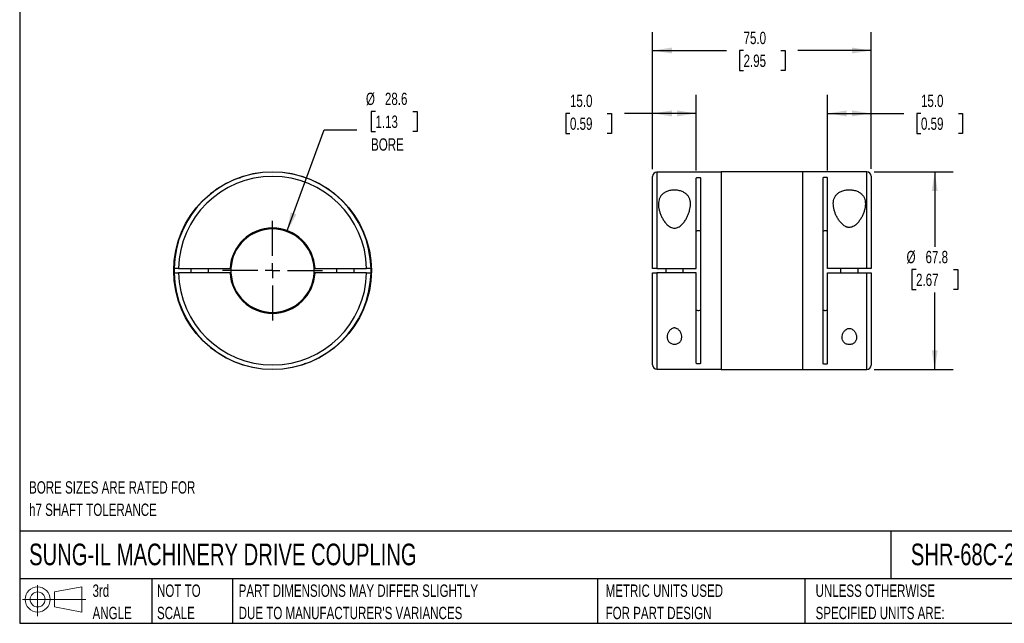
# Model space of a CAD drawing. Header units: millimetres. Extents: x 13 to 546, y 13 to 419.
# Tile 1 of 3: x 13 to 350, y 13 to 220. Entities that reach past the tile are written whole.
import ezdxf

# ---------------------------------------------------------------- set-up
doc = ezdxf.new("R2010")
doc.units = ezdxf.units.MM
doc.header["$LTSCALE"] = 2
doc.linetypes.add('SLD-Center', pattern=[19.05, 15.24, -1.27, 1.27, -1.27])
doc.linetypes.add('SLD-Solid', pattern=[0])
doc.layers.add('CENTER', color=40, linetype='SLD-Center')
doc.layers.add('SLD-DEFPOINTS', color=7, linetype='Continuous')
doc.layers.add('DIMENSIONS', color=140, linetype='SLD-Solid', lineweight=25)
doc.layers.add('TEXT', color=140, linetype='SLD-Solid', lineweight=25)
doc.styles.add('SLDTEXTSTYLE0', font='TXT', dxfattribs={"width": 0.7})
doc.dimstyles.new('SLDDIMSTYLE0', dxfattribs={"dimtxt": 4.316016, "dimasz": 6.604, "dimexe": 0, "dimexo": 0.0625, "dimgap": 1.079004, "dimtad": 0, "dimtih": 1, "dimtoh": 1, "dimdec": 1, "dimrnd": 1e-09, "dimzin": 4, "dimdsep": 46, "dimtxsty": 'SLDTEXTSTYLE0', "dimsah": 1, "dimcen": 0.09, "dimadec": 0, "dimazin": 1, "dimtfac": 1, "dimtdec": 1, "dimtofl": 0, "dimtmove": 0, "dimatfit": 3, "dimfxl": 0, "dimfrac": 2, "dimtolj": 1, "dimtzin": 12, "dimarcsym": 0})
doc.dimstyles.new('SLDDIMSTYLE1', dxfattribs={"dimtxt": 4.316016, "dimasz": 6.604, "dimexe": 0, "dimexo": 0.0625, "dimgap": 1.079004, "dimtad": 0, "dimtih": 1, "dimtoh": 1, "dimdec": 1, "dimrnd": 1e-09, "dimzin": 12, "dimdsep": 46, "dimtxsty": 'SLDTEXTSTYLE0', "dimsah": 1, "dimcen": 0.09, "dimadec": 0, "dimazin": 3, "dimtfac": 1, "dimtdec": 1, "dimtofl": 0, "dimtmove": 0, "dimatfit": 3, "dimfxl": 0, "dimfrac": 2, "dimtolj": 1, "dimtzin": 12, "dimarcsym": 0})
doc.dimstyles.new('SLDDIMSTYLE2', dxfattribs={"dimtxt": 4.316016, "dimasz": 6.604, "dimexe": 0, "dimexo": 0.0625, "dimgap": 1.079004, "dimtad": 0, "dimtih": 1, "dimtoh": 1, "dimdec": 1, "dimrnd": 1e-09, "dimzin": 12, "dimdsep": 46, "dimtxsty": 'SLDTEXTSTYLE0', "dimsah": 1, "dimcen": 0, "dimadec": 0, "dimazin": 3, "dimtfac": 1, "dimtdec": 1, "dimtofl": 0, "dimtmove": 0, "dimatfit": 3, "dimfxl": 0, "dimfrac": 2, "dimtolj": 1, "dimtzin": 12, "dimarcsym": 0})

# ---------------------------------------------------------------- blocks, each defined once
blk = doc.blocks.new('Block11')
at = {"color": 7, "linetype": 'SLD-Solid', "lineweight": 18}
for p, q in [((5.18, 10.62), (5.18, 0)), ((10.96, 8.33), (20.35, 10.06)), ((10.96, 3.19), (10.96, 8.33)), ((20.35, 10.06), (20.35, 1.46)), ((0, 5.76), (21.75, 5.76)), ((10.96, 3.19), (20.35, 1.46))]:
    blk.add_line(p, q, dxfattribs=at)
for radius in [4.3, 2.57]:
    blk.add_circle((5.18, 5.76), radius, dxfattribs=at)
blk = doc.blocks.new('Block12')
at = {"layer": 'SLD-DEFPOINTS'}
blk.add_blockref('Block11', (0, 0), dxfattribs=at)
blk = doc.blocks.new('SW_NOTE_0_1')
at = {"layer": 'TEXT', "color": 0, "char_height": 4.2333, "attachment_point": 1, "style": 'SLDTEXTSTYLE0'}
for s, insert in [('UNLESS OTHERWISE', (0, 5.46)), ('SPECIFIED UNITS ARE:', (0, -2.19))]:
    blk.add_mtext(s, dxfattribs=dict(at, insert=insert))
blk = doc.blocks.new('SW_NOTE_0_2')
at = {"layer": 'TEXT', "color": 0, "char_height": 4.2333, "attachment_point": 1, "style": 'SLDTEXTSTYLE0'}
for s, insert in [('PART DIMENSIONS MAY DIFFER SLIGHTLY', (0, 5.46)), ("DUE TO MANUFACTURER'S VARIANCES", (0, -2.19))]:
    blk.add_mtext(s, dxfattribs=dict(at, insert=insert))
blk = doc.blocks.new('SW_NOTE_0_3')
at = {"layer": 'TEXT', "color": 0, "char_height": 4.233, "attachment_point": 1, "style": 'SLDTEXTSTYLE0'}
for s, insert in [('NOT TO', (0, 5.46)), ('SCALE', (0, -2.19))]:
    blk.add_mtext(s, dxfattribs=dict(at, insert=insert))
blk = doc.blocks.new('SW_NOTE_0_4')
at = {"layer": 'TEXT', "color": 0, "char_height": 4.233, "attachment_point": 1, "style": 'SLDTEXTSTYLE0'}
for s, insert in [('3rd', (0, 5.46)), ('ANGLE', (0, -2.19))]:
    blk.add_mtext(s, dxfattribs=dict(at, insert=insert))
blk = doc.blocks.new('SW_NOTE_0_5')
at = {"layer": 'TEXT', "color": 0, "char_height": 4.2333, "attachment_point": 1, "style": 'SLDTEXTSTYLE0'}
for s, insert in [('METRIC UNITS USED', (0, 5.46)), ('FOR PART DESIGN', (0, -2.19))]:
    blk.add_mtext(s, dxfattribs=dict(at, insert=insert))
blk = doc.blocks.new('SW_NOTE_0_7')
at = {"layer": 'TEXT', "color": 0, "char_height": 4.2333, "attachment_point": 1, "style": 'SLDTEXTSTYLE0'}
for s, insert in [('BORE SIZES ARE RATED FOR', (0, 5.46)), ('h7 SHAFT TOLERANCE', (0, -2.19))]:
    blk.add_mtext(s, dxfattribs=dict(at, insert=insert))
blk = doc.blocks.new('_D')
at = {"layer": 'DIMENSIONS'}
for p, q in [((289.82, 167.95), (289.82, 193.84)), ((304.82, 168.53), (304.82, 193.84)), ((289.82, 187.49), (304.82, 187.49)), ((304.82, 187.49), (316.06, 187.49)), ((321.9, 187.49), (320.46, 187.49)), ((320.46, 187.49), (320.46, 180.63)), ((334.73, 187.49), (336.18, 187.49)), ((336.18, 187.49), (336.18, 180.63)), ((320.46, 180.63), (321.9, 180.63)), ((336.18, 180.63), (334.73, 180.63))]:
    blk.add_line(p, q, dxfattribs=at)
for points in [[(289.82, 187.49), (296.43, 186.48), (296.43, 188.51)], [(304.82, 187.49), (298.22, 188.51), (298.22, 186.48)]]:
    blk.add_solid(points, dxfattribs=at)
at = {"layer": 'DIMENSIONS', "char_height": 4.233, "attachment_point": 1, "style": 'SLDTEXTSTYLE0'}
for s, insert in [('15.0', (321.9, 193.91)), ('0.59', (321.9, 186.09))]:
    blk.add_mtext(s, dxfattribs=dict(at, insert=insert))
blk = doc.blocks.new('_D_1')
at = {"layer": 'DIMENSIONS'}
for p, q in [((229.82, 168.43), (229.82, 193.84)), ((244.82, 167.87), (244.82, 193.84)), ((201.48, 187.49), (200.03, 187.49)), ((200.03, 187.49), (200.03, 180.63)), ((214.3, 187.49), (215.75, 187.49)), ((215.75, 187.49), (215.75, 180.63)), ((229.82, 187.49), (220.15, 187.49)), ((244.82, 187.49), (229.82, 187.49)), ((200.03, 180.63), (201.48, 180.63)), ((215.75, 180.63), (214.3, 180.63))]:
    blk.add_line(p, q, dxfattribs=at)
for points in [[(229.82, 187.49), (236.43, 186.48), (236.43, 188.51)], [(244.82, 187.49), (238.22, 188.51), (238.22, 186.48)]]:
    blk.add_solid(points, dxfattribs=at)
at = {"layer": 'DIMENSIONS', "char_height": 4.233, "attachment_point": 1, "style": 'SLDTEXTSTYLE0'}
for s, insert in [('15.0', (201.48, 193.91)), ('0.59', (201.48, 186.09))]:
    blk.add_mtext(s, dxfattribs=dict(at, insert=insert))
blk = doc.blocks.new('_D_2')
at = {"layer": 'DIMENSIONS'}
for p, q in [((229.82, 168.43), (229.82, 215.4)), ((304.82, 168.53), (304.82, 215.4)), ((229.82, 209.05), (255.19, 209.05)), ((261.04, 209.05), (259.59, 209.05)), ((259.59, 209.05), (259.59, 202.19)), ((273.87, 209.05), (275.32, 209.05)), ((275.32, 209.05), (275.32, 202.19)), ((304.82, 209.05), (279.71, 209.05)), ((259.59, 202.19), (261.04, 202.19)), ((275.32, 202.19), (273.87, 202.19))]:
    blk.add_line(p, q, dxfattribs=at)
for points in [[(229.82, 209.05), (236.43, 208.04), (236.43, 210.07)], [(304.82, 209.05), (298.22, 210.07), (298.22, 208.04)]]:
    blk.add_solid(points, dxfattribs=at)
at = {"layer": 'DIMENSIONS', "char_height": 4.233, "attachment_point": 1, "style": 'SLDTEXTSTYLE0'}
for s, insert in [('75.0', (261.04, 215.48)), ('2.95', (261.04, 207.65))]:
    blk.add_mtext(s, dxfattribs=dict(at, insert=insert))
blk = doc.blocks.new('_D_3')
at = {"layer": 'DIMENSIONS'}
for p, q in [((305.86, 167.49), (332.97, 167.49)), ((326.62, 167.49), (326.62, 141.78)), ((320.21, 133.95), (318.76, 133.95)), ((318.76, 133.95), (318.76, 127.09)), ((333.04, 133.95), (334.49, 133.95)), ((334.49, 133.95), (334.49, 127.09)), ((318.76, 127.09), (320.21, 127.09)), ((326.62, 99.69), (326.62, 126.13)), ((334.49, 127.09), (333.04, 127.09)), ((305.86, 99.69), (332.97, 99.69))]:
    blk.add_line(p, q, dxfattribs=at)
for points in [[(326.62, 167.49), (325.61, 160.89), (327.64, 160.89)], [(326.62, 99.69), (327.64, 106.3), (325.61, 106.3)]]:
    blk.add_solid(points, dxfattribs=at)
at = {"layer": 'DIMENSIONS', "char_height": 4.233, "attachment_point": 1, "style": 'SLDTEXTSTYLE0'}
for s, insert in [('%%c', (316.95, 140.38)), ('67.8', (323.47, 140.38)), ('2.67', (320.21, 132.55))]:
    blk.add_mtext(s, dxfattribs=dict(at, insert=insert))
blk = doc.blocks.new('_D_8')
at = {"layer": 'DIMENSIONS'}
for p, q in [((134.74, 188.18), (133.29, 188.18)), ((133.29, 188.18), (133.29, 181.32)), ((147.57, 188.18), (149.02, 188.18)), ((149.02, 188.18), (149.02, 181.32)), ((104.37, 147), (117.2, 181.91)), ((117.2, 181.91), (128.31, 181.91)), ((133.29, 181.32), (134.74, 181.32)), ((149.02, 181.32), (147.57, 181.32))]:
    blk.add_line(p, q, dxfattribs=at)
blk.add_solid([(104.37, 147), (107.6, 152.85), (105.69, 153.55)], dxfattribs=at)
at = {"layer": 'DIMENSIONS', "char_height": 4.233, "attachment_point": 1, "style": 'SLDTEXTSTYLE0'}
for s, insert in [('%%c', (131.48, 194.6)), ('28.6', (138, 194.6)), ('1.13', (134.74, 186.77)), ('BORE', (133.25, 178.95))]:
    blk.add_mtext(s, dxfattribs=dict(at, insert=insert))
blk = doc.blocks.new('SW_CENTERMARKSYMBOL_5')
at = {"layer": 'CENTER', "color": 0}
for p, q in [((0, 5.08), (0, 17.1275)), ((-5.08, 0), (-17.1275, 0)), ((0, 0), (-2.54, 0)), ((0, 0), (0, 2.54)), ((0, 0), (0, -2.54)), ((0, 0), (2.54, 0)), ((5.08, 0), (17.1275, 0)), ((0, -5.08), (0, -17.1275))]:
    blk.add_line(p, q, dxfattribs=at)

msp = doc.modelspace()

# ---------------------------------------------------------------- linework, layer by layer
for p, q in [((229.82, 134.34), (229.82, 165.89)), ((253.32, 167.39), (231.32, 167.39)), ((231.32, 167.39), (231.32, 134.34)), ((281.32, 167.49), (253.32, 167.49)), ((253.32, 167.49), (253.32, 99.69)), ((303.32, 167.49), (281.32, 167.49)), ((281.32, 123.12), (281.32, 167.49)), ((281.32, 99.69), (281.32, 167.49)), ((303.32, 134.34), (303.32, 167.49)), ((304.82, 165.99), (304.82, 134.34)), ((244.82, 134.34), (244.82, 165.33)), ((246.32, 101.86), (246.32, 165.33)), ((288.32, 101.77), (288.32, 165.41)), ((289.82, 134.34), (289.82, 165.41)), ((65.64, 134.34), (65.64, 132.84)), ((67.14, 134.34), (84.87, 134.34)), ((84.87, 132.84), (67.14, 132.84)), ((71.44, 134.34), (71.44, 132.84)), ((77.44, 132.84), (77.44, 134.34)), ((85.17, 134.34), (84.87, 134.34)), ((84.87, 132.84), (85.17, 132.84)), ((114, 134.34), (113.7, 134.34)), ((113.7, 132.84), (114, 132.84)), ((114, 134.34), (131.73, 134.34)), ((131.73, 132.84), (114, 132.84)), ((121.44, 134.34), (121.44, 132.84)), ((127.44, 132.84), (127.44, 134.34)), ((133.23, 132.84), (133.23, 134.34)), ((229.82, 101.29), (229.82, 132.84)), ((231.32, 134.34), (244.82, 134.34)), ((244.82, 132.84), (231.32, 132.84)), ((231.32, 132.84), (231.32, 99.79)), ((234.32, 134.34), (234.32, 132.84)), ((240.32, 132.84), (240.32, 134.34)), ((244.82, 101.86), (244.82, 132.84)), ((303.32, 134.34), (289.82, 134.34)), ((289.82, 101.77), (289.82, 132.84)), ((289.82, 132.84), (303.32, 132.84)), ((294.32, 134.34), (294.32, 132.84)), ((300.32, 132.84), (300.32, 134.34)), ((303.32, 99.69), (303.32, 132.84)), ((304.82, 132.84), (304.82, 101.19)), ((281.32, 99.69), (281.32, 123.12)), ((231.32, 99.79), (253.32, 99.79)), ((253.32, 99.69), (281.32, 99.69)), ((281.32, 99.69), (303.32, 99.69))]:
    msp.add_line(p, q)
at = {"flags": 128}
for points in [[(85.17, 134.34), (85.15, 133.59), (85.17, 132.84)], [(113.7, 132.84), (113.72, 133.59), (113.7, 134.34)]]:
    msp.add_lwpolyline(points, dxfattribs=at)
msp.add_circle((99.44, 133.59), 33.9)
for centre, radius, start, end in [((99.44, 133.59), 33.8, 1.2715, 178.7285), ((99.44, 133.59), 32.3, 1.3305, 178.6695), ((231.32, 165.89), 1.5, 90, 180), ((303.32, 165.99), 1.5, 0, 90), ((99.44, 133.59), 14.59, 2.9471, 177.0529), ((99.44, 133.59), 14.29, 3.009, 176.991), ((99.44, 133.59), 33.8, 181.2715, 358.7285), ((99.44, 133.59), 32.3, 181.3305, 358.6695), ((99.44, 133.59), 14.59, 182.9471, 357.0529), ((99.44, 133.59), 14.29, 183.009, 356.991), ((231.32, 101.29), 1.5, 180, 270), ((303.32, 101.19), 1.5, 270, 0)]:
    msp.add_arc(centre, radius, start, end)
for points, knots in [([(87.8, 165.33), (87.88, 165.36), (88.05, 165.41), (88.26, 165.49), (88.43, 165.55), (88.5, 165.57), (88.53, 165.58), (88.52, 165.58), (88.52, 165.58)], [0, 0, 0, 0, 0.217916, 0.435864, 0.652709, 0.866427, 0.996434, 1, 1, 1, 1]), ([(244.82, 165.33), (244.82, 165.36), (244.84, 165.39), (244.92, 165.46), (244.97, 165.48), (245.18, 165.55), (245.38, 165.58), (245.67, 165.58), (245.77, 165.57), (245.95, 165.55), (246.04, 165.53), (246.24, 165.46), (246.32, 165.39), (246.32, 165.33)], [0, 0, 0, 0, 0.125, 0.125, 0.25, 0.25, 0.5, 0.5, 0.625, 0.625, 0.75, 0.75, 1, 1, 1, 1]), ([(288.32, 165.41), (288.32, 165.45), (288.34, 165.48), (288.42, 165.54), (288.47, 165.57), (288.68, 165.64), (288.88, 165.67), (289.17, 165.67), (289.27, 165.66), (289.45, 165.64), (289.54, 165.62), (289.74, 165.55), (289.82, 165.48), (289.82, 165.41)], [0, 0, 0, 0, 0.125, 0.125, 0.25, 0.25, 0.5, 0.5, 0.625, 0.625, 0.75, 0.75, 1, 1, 1, 1]), ([(242.82, 156.34), (242.82, 155.65), (242.72, 154.94), (242.44, 153.87), (242.32, 153.51), (242.05, 152.78), (241.9, 152.42), (241.55, 151.71), (241.35, 151.35), (240.92, 150.66), (240.68, 150.32), (240.27, 149.82), (240.12, 149.66), (239.82, 149.35), (239.66, 149.2), (239.32, 148.91), (239.15, 148.78), (238.76, 148.54), (238.55, 148.44), (238.12, 148.27), (237.89, 148.21), (237.43, 148.15), (237.19, 148.15), (236.73, 148.22), (236.5, 148.28), (236.07, 148.45), (235.87, 148.56), (235.48, 148.8), (235.3, 148.93), (234.96, 149.22), (234.8, 149.37), (234.35, 149.84), (234.08, 150.18), (233.59, 150.87), (233.38, 151.22), (232.99, 151.94), (232.81, 152.3), (232.5, 153.02), (232.37, 153.38), (232.14, 154.11), (232.05, 154.47), (231.91, 155.19), (231.86, 155.54), (231.82, 156.24), (231.82, 156.59), (231.88, 157.26), (231.94, 157.59), (232.13, 158.22), (232.26, 158.53), (232.6, 159.11), (232.8, 159.38), (233.17, 159.76), (233.31, 159.89), (233.59, 160.11), (233.75, 160.22), (234.24, 160.52), (234.62, 160.7), (235.22, 160.9), (235.43, 160.96), (235.87, 161.06), (236.09, 161.1), (236.78, 161.19), (237.24, 161.21), (238.18, 161.17), (238.64, 161.1), (239.29, 160.94), (239.5, 160.88), (239.9, 160.74), (240.09, 160.66), (240.46, 160.48), (240.64, 160.39), (240.96, 160.18), (241.11, 160.07), (241.54, 159.72), (241.78, 159.46), (242.18, 158.91), (242.34, 158.62), (242.53, 158.16), (242.58, 158), (242.67, 157.68), (242.71, 157.52), (242.77, 157.19), (242.79, 157.02), (242.82, 156.68), (242.82, 156.51), (242.82, 156.34)], [0, 0, 0, 0, 0.0625, 0.0625, 0.09375, 0.09375, 0.125, 0.125, 0.15625, 0.15625, 0.1875, 0.1875, 0.203125, 0.203125, 0.21875, 0.21875, 0.234375, 0.234375, 0.25, 0.25, 0.265625, 0.265625, 0.28125, 0.28125, 0.296875, 0.296875, 0.3125, 0.3125, 0.328125, 0.328125, 0.34375, 0.34375, 0.375, 0.375, 0.40625, 0.40625, 0.4375, 0.4375, 0.46875, 0.46875, 0.5, 0.5, 0.53125, 0.53125, 0.5625, 0.5625, 0.59375, 0.59375, 0.625, 0.625, 0.65625, 0.65625, 0.671875, 0.671875, 0.6875, 0.6875, 0.71875, 0.71875, 0.734375, 0.734375, 0.75, 0.75, 0.78125, 0.78125, 0.8125, 0.8125, 0.828125, 0.828125, 0.84375, 0.84375, 0.859375, 0.859375, 0.875, 0.875, 0.90625, 0.90625, 0.9375, 0.9375, 0.953125, 0.953125, 0.96875, 0.96875, 0.984375, 0.984375, 1, 1, 1, 1]), ([(302.82, 156.49), (302.82, 157.17), (302.72, 157.83), (302.35, 158.74), (302.19, 159.03), (301.89, 159.44), (301.78, 159.57), (301.55, 159.83), (301.41, 159.95), (300.99, 160.3), (300.68, 160.5), (300.13, 160.77), (299.94, 160.85), (299.54, 160.99), (299.34, 161.05), (298.92, 161.16), (298.69, 161.2), (298.24, 161.27), (298.01, 161.29), (297.55, 161.32), (297.32, 161.32), (296.86, 161.31), (296.62, 161.29), (296.17, 161.24), (295.94, 161.2), (295.51, 161.11), (295.29, 161.05), (294.89, 160.92), (294.69, 160.84), (294.32, 160.67), (294.14, 160.58), (293.64, 160.29), (293.35, 160.06), (292.84, 159.56), (292.63, 159.29), (292.29, 158.72), (292.16, 158.42), (291.96, 157.79), (291.89, 157.47), (291.82, 156.8), (291.82, 156.46), (291.85, 155.77), (291.9, 155.42), (292.03, 154.71), (292.12, 154.36), (292.34, 153.64), (292.47, 153.28), (292.77, 152.56), (292.94, 152.2), (293.33, 151.5), (293.54, 151.15), (293.9, 150.64), (294.02, 150.47), (294.29, 150.14), (294.43, 149.97), (294.88, 149.5), (295.2, 149.21), (295.77, 148.84), (295.97, 148.73), (296.28, 148.59), (296.39, 148.55), (296.61, 148.48), (296.73, 148.45), (297.08, 148.39), (297.31, 148.38), (297.78, 148.42), (298.01, 148.47), (298.45, 148.62), (298.66, 148.71), (299.05, 148.94), (299.24, 149.07), (299.76, 149.49), (300.07, 149.8), (300.62, 150.45), (300.87, 150.79), (301.32, 151.49), (301.52, 151.85), (301.88, 152.56), (302.04, 152.92), (302.31, 153.64), (302.43, 154.01), (302.62, 154.73), (302.7, 155.09), (302.77, 155.62), (302.79, 155.79), (302.82, 156.14), (302.82, 156.32), (302.82, 156.49)], [0, 0, 0, 0, 0.0625, 0.0625, 0.09375, 0.09375, 0.109375, 0.109375, 0.125, 0.125, 0.15625, 0.15625, 0.171875, 0.171875, 0.1875, 0.1875, 0.203125, 0.203125, 0.21875, 0.21875, 0.234375, 0.234375, 0.25, 0.25, 0.265625, 0.265625, 0.28125, 0.28125, 0.296875, 0.296875, 0.3125, 0.3125, 0.34375, 0.34375, 0.375, 0.375, 0.40625, 0.40625, 0.4375, 0.4375, 0.46875, 0.46875, 0.5, 0.5, 0.53125, 0.53125, 0.5625, 0.5625, 0.59375, 0.59375, 0.625, 0.625, 0.640625, 0.640625, 0.65625, 0.65625, 0.6875, 0.6875, 0.703125, 0.703125, 0.710938, 0.710938, 0.71875, 0.71875, 0.734375, 0.734375, 0.75, 0.75, 0.765625, 0.765625, 0.78125, 0.78125, 0.8125, 0.8125, 0.84375, 0.84375, 0.875, 0.875, 0.90625, 0.90625, 0.9375, 0.9375, 0.96875, 0.96875, 0.984375, 0.984375, 1, 1, 1, 1]), ([(244.82, 147.09), (244.82, 147.12), (244.84, 147.15), (244.92, 147.21), (244.97, 147.23), (245.18, 147.3), (245.38, 147.32), (245.67, 147.32), (245.77, 147.31), (245.95, 147.29), (246.04, 147.27), (246.24, 147.21), (246.32, 147.15), (246.32, 147.09)], [0, 0, 0, 0, 0.125, 0.125, 0.25, 0.25, 0.5, 0.5, 0.625, 0.625, 0.75, 0.75, 1, 1, 1, 1]), ([(288.32, 147.09), (288.32, 147.12), (288.34, 147.15), (288.42, 147.21), (288.47, 147.23), (288.68, 147.3), (288.88, 147.32), (289.17, 147.32), (289.27, 147.31), (289.45, 147.29), (289.54, 147.27), (289.74, 147.21), (289.82, 147.15), (289.82, 147.09)], [0, 0, 0, 0, 0.125, 0.125, 0.25, 0.25, 0.5, 0.5, 0.625, 0.625, 0.75, 0.75, 1, 1, 1, 1]), ([(67.14, 134.34), (67.05, 134.34), (66.95, 134.34), (66.76, 134.34), (66.66, 134.34), (66.48, 134.34), (66.39, 134.34), (66.23, 134.34), (66.15, 134.34), (65.95, 134.34), (65.83, 134.34), (65.68, 134.34), (65.64, 134.34), (65.64, 134.34)], [0, 0, 0, 0, 0.125, 0.125, 0.25, 0.25, 0.375, 0.375, 0.5, 0.5, 0.75, 0.75, 1, 1, 1, 1]), ([(65.64, 132.84), (65.64, 132.84), (65.65, 132.84), (65.69, 132.84), (65.72, 132.84), (65.8, 132.84), (65.84, 132.84), (65.95, 132.84), (66.01, 132.84), (66.22, 132.84), (66.39, 132.84), (66.75, 132.84), (66.95, 132.84), (67.14, 132.84)], [0, 0, 0, 0, 0.125, 0.125, 0.25, 0.25, 0.375, 0.375, 0.5, 0.5, 0.75, 0.75, 1, 1, 1, 1]), ([(133.23, 134.34), (133.23, 134.34), (133.22, 134.34), (133.18, 134.34), (133.15, 134.34), (133.08, 134.34), (133.03, 134.34), (132.92, 134.34), (132.86, 134.34), (132.65, 134.34), (132.48, 134.34), (132.12, 134.34), (131.93, 134.34), (131.73, 134.34)], [0, 0, 0, 0, 0.125, 0.125, 0.25, 0.25, 0.375, 0.375, 0.5, 0.5, 0.75, 0.75, 1, 1, 1, 1]), ([(131.73, 132.84), (131.83, 132.84), (131.92, 132.84), (132.12, 132.84), (132.21, 132.84), (132.39, 132.84), (132.48, 132.84), (132.64, 132.84), (132.72, 132.84), (132.93, 132.84), (133.04, 132.84), (133.19, 132.84), (133.23, 132.84), (133.23, 132.84)], [0, 0, 0, 0, 0.125, 0.125, 0.25, 0.25, 0.375, 0.375, 0.5, 0.5, 0.75, 0.75, 1, 1, 1, 1]), ([(231.32, 134.34), (231.23, 134.34), (231.13, 134.34), (230.94, 134.34), (230.84, 134.34), (230.66, 134.34), (230.57, 134.34), (230.41, 134.34), (230.33, 134.34), (230.13, 134.34), (230.01, 134.34), (229.86, 134.34), (229.82, 134.34), (229.82, 134.34)], [0, 0, 0, 0, 0.125, 0.125, 0.25, 0.25, 0.375, 0.375, 0.5, 0.5, 0.75, 0.75, 1, 1, 1, 1]), ([(229.82, 132.84), (229.82, 132.84), (229.83, 132.84), (229.87, 132.84), (229.9, 132.84), (229.98, 132.84), (230.02, 132.84), (230.13, 132.84), (230.19, 132.84), (230.4, 132.84), (230.57, 132.84), (230.93, 132.84), (231.13, 132.84), (231.32, 132.84)], [0, 0, 0, 0, 0.125, 0.125, 0.25, 0.25, 0.375, 0.375, 0.5, 0.5, 0.75, 0.75, 1, 1, 1, 1]), ([(304.82, 134.34), (304.82, 134.34), (304.82, 134.34), (304.78, 134.34), (304.75, 134.34), (304.67, 134.34), (304.63, 134.34), (304.52, 134.34), (304.46, 134.34), (304.25, 134.34), (304.08, 134.34), (303.72, 134.34), (303.52, 134.34), (303.32, 134.34)], [0, 0, 0, 0, 0.125, 0.125, 0.25, 0.25, 0.375, 0.375, 0.5, 0.5, 0.75, 0.75, 1, 1, 1, 1]), ([(303.32, 132.84), (303.42, 132.84), (303.52, 132.84), (303.71, 132.84), (303.81, 132.84), (303.99, 132.84), (304.08, 132.84), (304.24, 132.84), (304.32, 132.84), (304.52, 132.84), (304.64, 132.84), (304.79, 132.84), (304.82, 132.84), (304.82, 132.84)], [0, 0, 0, 0, 0.125, 0.125, 0.25, 0.25, 0.375, 0.375, 0.5, 0.5, 0.75, 0.75, 1, 1, 1, 1]), ([(246.32, 120.09), (246.32, 120.06), (246.31, 120.03), (246.23, 119.97), (246.18, 119.95), (245.97, 119.89), (245.77, 119.87), (245.48, 119.87), (245.38, 119.87), (245.2, 119.89), (245.11, 119.91), (244.91, 119.97), (244.82, 120.03), (244.82, 120.09)], [0, 0, 0, 0, 0.125, 0.125, 0.25, 0.25, 0.5, 0.5, 0.625, 0.625, 0.75, 0.75, 1, 1, 1, 1]), ([(289.82, 120.09), (289.82, 120.06), (289.81, 120.03), (289.73, 119.97), (289.68, 119.95), (289.47, 119.89), (289.27, 119.87), (288.98, 119.87), (288.88, 119.87), (288.7, 119.89), (288.61, 119.91), (288.41, 119.97), (288.32, 120.03), (288.32, 120.09)], [0, 0, 0, 0, 0.125, 0.125, 0.25, 0.25, 0.5, 0.5, 0.625, 0.625, 0.75, 0.75, 1, 1, 1, 1]), ([(234.82, 110.84), (234.82, 111.15), (234.87, 111.46), (235.05, 112.07), (235.18, 112.38), (235.45, 112.81), (235.55, 112.95), (235.79, 113.23), (235.92, 113.35), (236.21, 113.59), (236.38, 113.69), (236.74, 113.85), (236.94, 113.91), (237.25, 113.94), (237.35, 113.94), (237.56, 113.93), (237.66, 113.91), (237.96, 113.84), (238.14, 113.76), (238.48, 113.56), (238.63, 113.44), (238.9, 113.19), (239.02, 113.06), (239.33, 112.63), (239.49, 112.34), (239.72, 111.72), (239.79, 111.42), (239.83, 110.96), (239.83, 110.8), (239.81, 110.5), (239.79, 110.35), (239.72, 110.06), (239.67, 109.92), (239.55, 109.64), (239.47, 109.5), (239.29, 109.24), (239.18, 109.12), (238.93, 108.89), (238.79, 108.79), (238.47, 108.61), (238.3, 108.54), (237.92, 108.43), (237.71, 108.39), (237.3, 108.36), (237.09, 108.37), (236.69, 108.43), (236.5, 108.49), (236.14, 108.63), (235.98, 108.72), (235.69, 108.92), (235.56, 109.03), (235.34, 109.27), (235.24, 109.4), (235.09, 109.67), (235.02, 109.81), (234.92, 110.09), (234.88, 110.24), (234.84, 110.54), (234.82, 110.69), (234.82, 110.84)], [0, 0, 0, 0, 0.0625, 0.0625, 0.125, 0.125, 0.15625, 0.15625, 0.1875, 0.1875, 0.21875, 0.21875, 0.25, 0.25, 0.265625, 0.265625, 0.28125, 0.28125, 0.3125, 0.3125, 0.34375, 0.34375, 0.375, 0.375, 0.4375, 0.4375, 0.5, 0.5, 0.53125, 0.53125, 0.5625, 0.5625, 0.59375, 0.59375, 0.625, 0.625, 0.65625, 0.65625, 0.6875, 0.6875, 0.71875, 0.71875, 0.75, 0.75, 0.78125, 0.78125, 0.8125, 0.8125, 0.84375, 0.84375, 0.875, 0.875, 0.90625, 0.90625, 0.9375, 0.9375, 0.96875, 0.96875, 1, 1, 1, 1]), ([(294.82, 110.7), (294.82, 110.39), (294.87, 110.1), (295.02, 109.67), (295.08, 109.53), (295.24, 109.27), (295.33, 109.14), (295.66, 108.78), (295.95, 108.57), (296.49, 108.36), (296.68, 108.3), (297.08, 108.24), (297.29, 108.23), (297.7, 108.25), (297.9, 108.29), (298.28, 108.4), (298.46, 108.47), (298.78, 108.65), (298.92, 108.75), (299.17, 108.97), (299.28, 109.1), (299.56, 109.48), (299.68, 109.76), (299.79, 110.2), (299.81, 110.35), (299.83, 110.65), (299.83, 110.8), (299.79, 111.26), (299.72, 111.56), (299.55, 112.02), (299.48, 112.17), (299.32, 112.47), (299.23, 112.61), (298.91, 113.03), (298.65, 113.29), (298.15, 113.59), (297.96, 113.67), (297.66, 113.74), (297.56, 113.76), (297.36, 113.77), (297.25, 113.77), (296.94, 113.74), (296.74, 113.68), (296.38, 113.52), (296.21, 113.42), (295.77, 113.08), (295.54, 112.8), (295.27, 112.37), (295.19, 112.22), (295.06, 111.92), (295, 111.76), (294.87, 111.31), (294.82, 111), (294.82, 110.7)], [0, 0, 0, 0, 0.0625, 0.0625, 0.09375, 0.09375, 0.125, 0.125, 0.1875, 0.1875, 0.21875, 0.21875, 0.25, 0.25, 0.28125, 0.28125, 0.3125, 0.3125, 0.34375, 0.34375, 0.375, 0.375, 0.4375, 0.4375, 0.46875, 0.46875, 0.5, 0.5, 0.5625, 0.5625, 0.59375, 0.59375, 0.625, 0.625, 0.6875, 0.6875, 0.71875, 0.71875, 0.734375, 0.734375, 0.75, 0.75, 0.78125, 0.78125, 0.8125, 0.8125, 0.875, 0.875, 0.90625, 0.90625, 0.9375, 0.9375, 1, 1, 1, 1]), ([(111.07, 101.86), (110.99, 101.83), (110.83, 101.77), (110.61, 101.69), (110.44, 101.63), (110.37, 101.61), (110.34, 101.6), (110.35, 101.6), (110.35, 101.6)], [0, 0, 0, 0, 0.218282, 0.436595, 0.653804, 0.867881, 0.998106, 1, 1, 1, 1]), ([(246.32, 101.86), (246.32, 101.82), (246.31, 101.79), (246.23, 101.73), (246.18, 101.7), (245.97, 101.63), (245.77, 101.6), (245.48, 101.6), (245.38, 101.61), (245.2, 101.63), (245.11, 101.65), (244.91, 101.72), (244.82, 101.79), (244.82, 101.86)], [0, 0, 0, 0, 0.125, 0.125, 0.25, 0.25, 0.5, 0.5, 0.625, 0.625, 0.75, 0.75, 1, 1, 1, 1]), ([(289.82, 101.77), (289.82, 101.73), (289.81, 101.7), (289.73, 101.64), (289.68, 101.61), (289.47, 101.54), (289.27, 101.51), (288.98, 101.51), (288.88, 101.52), (288.7, 101.55), (288.61, 101.56), (288.41, 101.63), (288.32, 101.7), (288.32, 101.77)], [0, 0, 0, 0, 0.125, 0.125, 0.25, 0.25, 0.5, 0.5, 0.625, 0.625, 0.75, 0.75, 1, 1, 1, 1])]:
    msp.add_open_spline(points, degree=3, knots=knots)
at = {"layer": 'TEXT'}
for p, q in [((12.7, 419.1), (12.7, 12.7)), ((546.1, 44.25), (12.7, 44.25)), ((311.52, 44.25), (311.52, 27.94)), ((546.1, 27.94), (12.7, 27.94)), ((58.09, 27.94), (58.09, 12.7)), ((85.67, 27.94), (85.67, 12.7)), ((210.97, 27.94), (210.97, 12.7)), ((282, 27.94), (282, 12.7)), ((12.7, 12.7), (546.1, 12.7))]:
    msp.add_line(p, q, dxfattribs=at)

# ---------------------------------------------------------------- block references
at = {"layer": 'CENTER'}
msp.add_blockref('SW_CENTERMARKSYMBOL_5', (99.44, 133.59), dxfattribs=at)
at = {"layer": 'SLD-DEFPOINTS'}
msp.add_blockref('Block12', (13.68, 15.11), dxfattribs=at)
at = {"layer": 'TEXT'}
for name, p in [('SW_NOTE_0_7', (15.93, 55.93)), ('SW_NOTE_0_4', (37.7, 20.54)), ('SW_NOTE_0_3', (59.81, 20.54)), ('SW_NOTE_0_2', (87.83, 20.54)), ('SW_NOTE_0_5', (213.71, 20.54)), ('SW_NOTE_0_1', (285.74, 20.54))]:
    msp.add_blockref(name, p, dxfattribs=at)

# ---------------------------------------------------------------- texts
at = {"layer": 'TEXT', "char_height": 7.4083, "attachment_point": 1, "style": 'SLDTEXTSTYLE0'}
for s, insert in [('SUNG-IL MACHINERY DRIVE COUPLING', (15.93, 40.01)), ('SHR-68C-28.57-28.57', (318.42, 40.01))]:
    msp.add_mtext(s, dxfattribs=dict(at, insert=insert))

# ---------------------------------------------------------------- dimensions: what is measured, and where the dimension line sits
at = {"layer": 'DIMENSIONS'}
for base, p1, p2, picture, middle in [((304.82, 209.05), (229.82, 165.89), (304.82, 165.99), '_D_2', (267.45, 209.05)), ((229.82, 187.49), (244.82, 165.33), (229.82, 165.89), '_D_1', (207.89, 187.49)), ((304.82, 187.49), (289.82, 165.41), (304.82, 165.99), '_D', (328.32, 187.49))]:
    dim = msp.add_linear_dim(base=base, p1=p1, p2=p2, angle=0, dimstyle='SLDDIMSTYLE0', dxfattribs=at)
    dim.commit()
    dim.dimension.update_dxf_attribs({"geometry": picture, "text_midpoint": middle, "dimtype": 160})
dim = msp.add_diameter_dim_2p(p1=(94.51, 120.18), p2=(104.37, 147), text='<>\\PBORE', dimstyle='SLDDIMSTYLE2', dxfattribs=at)
dim.commit()
dim.dimension.update_dxf_attribs({"geometry": '_D_8', "text_midpoint": (141.15, 184.75), "dimtype": 163})
dim = msp.add_linear_dim(base=(326.62, 167.49), p1=(303.32, 99.69), p2=(303.32, 167.49), angle=90, text='%%c<>', dimstyle='SLDDIMSTYLE1', dxfattribs=at)
dim.commit()
dim.dimension.update_dxf_attribs({"geometry": '_D_3', "text_midpoint": (326.62, 133.95), "dimtype": 160})

doc.saveas('drawing.dxf')
